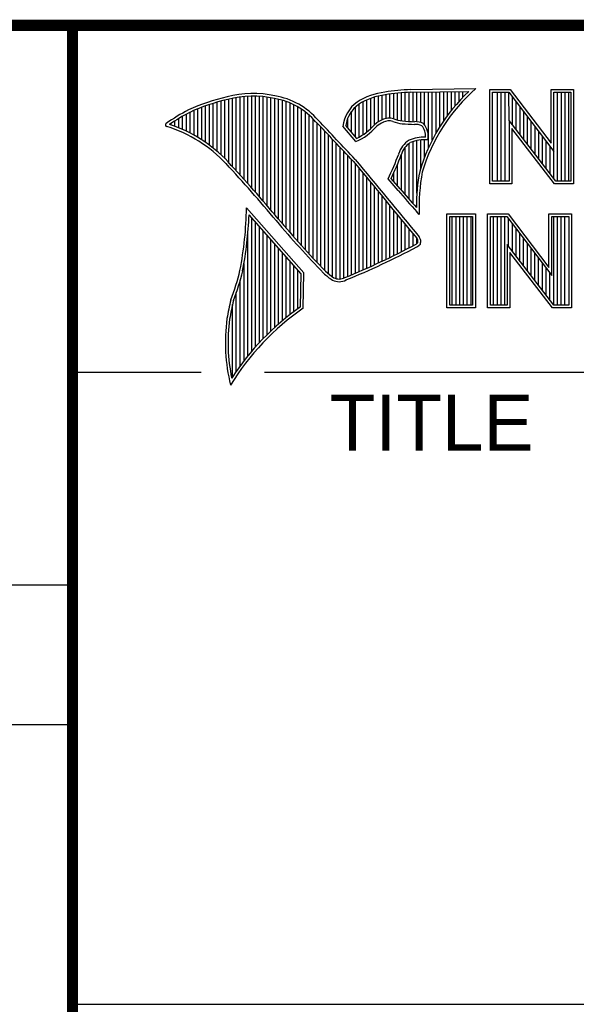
# Model space of a CAD drawing. Header units: inches. Extents: x 0 to 34, y 0 to 22.
# Tile 68 of 75: x 28.3 to 29.3, y 1.3 to 3. Entities that reach past the tile are written whole.
import ezdxf

# ---------------------------------------------------------------- set-up
doc = ezdxf.new("R2010")
doc.units = ezdxf.units.IN
doc.header["$LTSCALE"] = 1.87
doc.header["$MEASUREMENT"] = 0
doc.layers.get('0').update_dxf_attribs({"linetype": 'CONTINUOUS'})
doc.styles.get("Standard").update_dxf_attribs({"font": 'txt', "width": 0.8})

msp = doc.modelspace()

# ---------------------------------------------------------------- linework, layer by layer
at = {"color": 2, "linetype": 'CONTINUOUS'}
for p, q in [((28.3793, 3.0003), (33.5093, 3.0003)), ((28.3793, 3.0003), (28.3793, 1.2503)), ((28.9844, 2.885), (29.1009, 2.8868)), ((28.6659, 2.7474), (28.6659, 2.8695)), ((28.6727, 2.7398), (28.6727, 2.8708)), ((28.6796, 2.7323), (28.6796, 2.8719)), ((28.6865, 2.7247), (28.6865, 2.8727)), ((28.6933, 2.717), (28.6933, 2.8732)), ((28.7002, 2.7092), (28.7002, 2.8734)), ((28.707, 2.7014), (28.707, 2.8733)), ((28.7139, 2.6936), (28.7139, 2.873)), ((28.7208, 2.6856), (28.7208, 2.8724)), ((28.7276, 2.6776), (28.7276, 2.8716)), ((28.7345, 2.6696), (28.7345, 2.8704)), ((28.7414, 2.6615), (28.7414, 2.869)), ((28.913, 2.8153), (28.913, 2.8696)), ((28.9198, 2.8223), (28.9198, 2.8719)), ((28.9267, 2.8275), (28.9267, 2.8737)), ((28.9336, 2.8311), (28.9336, 2.875)), ((28.9404, 2.8335), (28.9404, 2.8759)), ((28.9473, 2.834), (28.9473, 2.8769)), ((28.9542, 2.8327), (28.9542, 2.8778)), ((28.961, 2.8306), (28.961, 2.8785)), ((28.9679, 2.8292), (28.9679, 2.8791)), ((28.9747, 2.8285), (28.9747, 2.8796)), ((28.9816, 2.828), (28.9816, 2.88)), ((28.9845, 2.8802), (29.0882, 2.8817)), ((28.9885, 2.8278), (28.9885, 2.8802)), ((28.9953, 2.8276), (28.9953, 2.8803)), ((29.0022, 2.8263), (29.0022, 2.8804)), ((29.0091, 2.822), (29.0091, 2.8805)), ((29.0159, 2.7805), (29.0159, 2.8806)), ((29.0228, 2.7947), (29.0228, 2.8807)), ((29.0297, 2.8073), (29.0297, 2.8808)), ((29.0365, 2.8188), (29.0365, 2.881)), ((29.0434, 2.8293), (29.0434, 2.8811)), ((29.0502, 2.8389), (29.0502, 2.8812)), ((29.0571, 2.8479), (29.0571, 2.8813)), ((29.064, 2.8562), (29.064, 2.8814)), ((29.0708, 2.8641), (29.0708, 2.8815)), ((29.0777, 2.8714), (29.0777, 2.8816)), ((29.1256, 2.8852), (29.1624, 2.8852)), ((29.1256, 2.7166), (29.1256, 2.8852)), ((29.1305, 2.8804), (29.16, 2.8804)), ((29.1305, 2.7215), (29.1305, 2.8804)), ((29.1395, 2.7215), (29.1395, 2.8804)), ((29.1462, 2.7215), (29.1462, 2.8804)), ((29.1529, 2.7215), (29.1529, 2.8804)), ((29.1604, 2.8299), (29.1596, 2.8804)), ((29.16, 2.8804), (29.2402, 2.7746)), ((29.1624, 2.8852), (29.2354, 2.7891)), ((29.1663, 2.8222), (29.1663, 2.872)), ((29.2354, 2.8852), (29.2754, 2.8852)), ((29.2354, 2.7891), (29.2354, 2.8852)), ((29.2402, 2.8804), (29.2705, 2.8804)), ((29.2402, 2.7746), (29.2402, 2.8804)), ((29.2469, 2.7215), (29.2469, 2.8804)), ((29.2536, 2.7215), (29.2536, 2.8804)), ((29.2603, 2.7215), (29.2603, 2.8804)), ((29.267, 2.7215), (29.267, 2.8804)), ((29.2705, 2.8804), (29.2705, 2.7215)), ((29.2754, 2.8852), (29.2754, 2.7166)), ((28.6109, 2.7952), (28.6109, 2.8535)), ((28.6178, 2.7906), (28.6178, 2.856)), ((28.6247, 2.7856), (28.6247, 2.8584)), ((28.6315, 2.7803), (28.6315, 2.8606)), ((28.6384, 2.7747), (28.6384, 2.8626)), ((28.6453, 2.7685), (28.6453, 2.8645)), ((28.6521, 2.762), (28.6521, 2.8662)), ((28.659, 2.7548), (28.659, 2.8679)), ((28.7482, 2.6533), (28.7482, 2.8677)), ((28.7551, 2.6452), (28.7551, 2.8659)), ((28.762, 2.6372), (28.762, 2.8638)), ((28.7688, 2.6293), (28.7688, 2.8611)), ((28.7757, 2.6214), (28.7757, 2.858)), ((28.7826, 2.6137), (28.7826, 2.8543)), ((28.8855, 2.8005), (28.8855, 2.854)), ((28.8924, 2.8003), (28.8924, 2.8594)), ((28.8992, 2.8044), (28.8992, 2.8634)), ((28.9061, 2.8094), (28.9061, 2.8668)), ((29.173, 2.8135), (29.173, 2.8632)), ((29.1798, 2.8048), (29.1798, 2.8543)), ((28.5766, 2.8137), (28.5766, 2.8374)), ((28.5835, 2.8105), (28.5835, 2.8412)), ((28.5904, 2.8071), (28.5904, 2.8449)), ((28.5972, 2.8034), (28.5972, 2.8479)), ((28.6041, 2.7994), (28.6041, 2.8508)), ((28.7894, 2.606), (28.7894, 2.8501)), ((28.7963, 2.5985), (28.7963, 2.8451)), ((28.8031, 2.591), (28.8031, 2.8394)), ((28.8718, 2.8167), (28.8718, 2.8343)), ((28.8786, 2.8086), (28.8786, 2.8464)), ((29.1865, 2.7961), (29.1865, 2.8455)), ((29.1932, 2.7873), (29.1932, 2.8367)), ((28.556, 2.8217), (28.556, 2.8246)), ((28.5629, 2.8193), (28.5629, 2.8291)), ((28.5698, 2.8166), (28.5698, 2.8333)), ((28.81, 2.5836), (28.81, 2.8328)), ((28.8169, 2.5762), (28.8169, 2.8253)), ((28.8237, 2.569), (28.8237, 2.8181)), ((28.8865, 2.792), (28.8631, 2.8194)), ((28.8878, 2.7979), (28.8682, 2.8209)), ((29.2438, 2.7215), (29.1604, 2.8299)), ((29.1604, 2.8299), (29.1604, 2.7215)), ((29.1999, 2.7786), (29.1999, 2.8278)), ((29.2066, 2.7699), (29.2066, 2.819)), ((28.8306, 2.5618), (28.8306, 2.8109)), ((28.8375, 2.5556), (28.8375, 2.8037)), ((29.2414, 2.7166), (29.1653, 2.8156)), ((29.1653, 2.8156), (29.1653, 2.7166)), ((29.2133, 2.7612), (29.2133, 2.8101)), ((29.22, 2.7525), (29.22, 2.8013)), ((28.8443, 2.5505), (28.8443, 2.7965)), ((28.8512, 2.5472), (28.8512, 2.7893)), ((28.8581, 2.5466), (28.8581, 2.782)), ((28.9747, 2.697), (28.9747, 2.7823)), ((28.9816, 2.689), (28.9816, 2.7889)), ((28.9885, 2.6813), (28.9885, 2.7921)), ((28.9953, 2.6998), (28.9953, 2.7939)), ((29.0022, 2.7448), (29.0022, 2.795)), ((29.0091, 2.7642), (29.0091, 2.7954)), ((29.2267, 2.7437), (29.2267, 2.7924)), ((29.2334, 2.735), (29.2334, 2.7836)), ((28.8649, 2.5483), (28.8649, 2.7748)), ((28.8718, 2.5513), (28.8718, 2.7675)), ((28.9679, 2.7053), (28.9679, 2.7699)), ((29.2402, 2.7263), (29.2402, 2.7746)), ((28.8786, 2.5541), (28.8786, 2.7602)), ((28.8855, 2.557), (28.8855, 2.7523)), ((28.961, 2.7133), (28.961, 2.7519)), ((28.8924, 2.5599), (28.8924, 2.744)), ((28.8992, 2.5628), (28.8992, 2.7357)), ((28.9542, 2.7212), (28.9542, 2.7362)), ((28.9061, 2.5659), (28.9061, 2.7274)), ((28.913, 2.5689), (28.913, 2.7191)), ((28.9198, 2.5721), (28.9198, 2.7107)), ((28.962, 2.7048), (28.9438, 2.7257)), ((28.9657, 2.7079), (28.9496, 2.7264)), ((29.1653, 2.7166), (29.1256, 2.7166)), ((29.1604, 2.7215), (29.1305, 2.7215)), ((29.2754, 2.7166), (29.2414, 2.7166)), ((29.2705, 2.7215), (29.2438, 2.7215)), ((28.9267, 2.5752), (28.9267, 2.7024)), ((28.9336, 2.5784), (28.9336, 2.6941)), ((28.9404, 2.5817), (28.9404, 2.6858)), ((28.9473, 2.585), (28.9473, 2.6775)), ((28.7934, 2.5573), (28.6909, 2.6738)), ((28.7886, 2.5555), (28.6954, 2.6613)), ((28.9542, 2.5884), (28.9542, 2.6692)), ((28.961, 2.5918), (28.961, 2.6609)), ((28.9997, 2.6619), (28.9953, 2.6667)), ((29.0492, 2.6631), (29.1, 2.6631)), ((29.0492, 2.4947), (29.0492, 2.6631)), ((29.0541, 2.6583), (29.0951, 2.6583)), ((29.0541, 2.4996), (29.0541, 2.6583)), ((29.0587, 2.4996), (29.0587, 2.6583)), ((29.0654, 2.4996), (29.0654, 2.6583)), ((29.0721, 2.4996), (29.0721, 2.6583)), ((29.0788, 2.4996), (29.0788, 2.6583)), ((29.0855, 2.4996), (29.0855, 2.6583)), ((29.0922, 2.4996), (29.0922, 2.6583)), ((29.0951, 2.6583), (29.0951, 2.4996)), ((29.1, 2.6631), (29.1, 2.4947)), ((29.1218, 2.6633), (29.1586, 2.6633)), ((29.1218, 2.4947), (29.1218, 2.6633)), ((29.1267, 2.6584), (29.1562, 2.6584)), ((29.1267, 2.4996), (29.1267, 2.6584)), ((29.1325, 2.4996), (29.1325, 2.6584)), ((29.1392, 2.4996), (29.1392, 2.6584)), ((29.1459, 2.4996), (29.1459, 2.6584)), ((29.1526, 2.4996), (29.1526, 2.6584)), ((29.1562, 2.6584), (29.2364, 2.5527)), ((29.1586, 2.6633), (29.2315, 2.5672)), ((29.2315, 2.6633), (29.2716, 2.6633)), ((29.2315, 2.5672), (29.2315, 2.6633)), ((29.2364, 2.6584), (29.2667, 2.6584)), ((29.2364, 2.5527), (29.2364, 2.6584)), ((29.2399, 2.4996), (29.2399, 2.6584)), ((29.2466, 2.4996), (29.2466, 2.6584)), ((29.2533, 2.4996), (29.2533, 2.6584)), ((29.26, 2.4996), (29.26, 2.6584)), ((29.2667, 2.6584), (29.2667, 2.4996)), ((29.2716, 2.6633), (29.2716, 2.4947)), ((28.7002, 2.4174), (28.7002, 2.6559)), ((28.707, 2.4253), (28.707, 2.6481)), ((28.7139, 2.4329), (28.7139, 2.6403)), ((28.9679, 2.5953), (28.9679, 2.6526)), ((28.9747, 2.5988), (28.9747, 2.6443)), ((29.1593, 2.6044), (29.1593, 2.6543)), ((29.1661, 2.5957), (29.1661, 2.6454)), ((28.6933, 2.4092), (28.6933, 2.6277)), ((28.7208, 2.4401), (28.7208, 2.6325)), ((28.7276, 2.447), (28.7276, 2.6247)), ((28.9816, 2.6024), (28.9816, 2.636)), ((28.9885, 2.606), (28.9885, 2.6277)), ((29.1728, 2.587), (29.1728, 2.6366)), ((29.1795, 2.5783), (29.1795, 2.6277)), ((28.7345, 2.4537), (28.7345, 2.6169)), ((28.7414, 2.46), (28.7414, 2.6091)), ((28.9953, 2.6099), (28.9953, 2.6194)), ((29.24, 2.4996), (29.1566, 2.608)), ((29.1566, 2.608), (29.1566, 2.4996)), ((29.1862, 2.5695), (29.1862, 2.6189)), ((29.1929, 2.5608), (29.1929, 2.6101)), ((28.7482, 2.4662), (28.7482, 2.6013)), ((28.7551, 2.472), (28.7551, 2.5935)), ((29.2376, 2.4947), (29.1615, 2.5937)), ((29.1615, 2.5937), (29.1615, 2.4947)), ((29.1996, 2.5521), (29.1996, 2.6012)), ((29.2063, 2.5434), (29.2063, 2.5924)), ((28.6865, 2.4005), (28.6865, 2.5745)), ((28.762, 2.4777), (28.762, 2.5857)), ((28.7688, 2.4831), (28.7688, 2.5779)), ((28.7757, 2.4884), (28.7757, 2.5701)), ((29.213, 2.5346), (29.213, 2.5835)), ((29.2197, 2.5259), (29.2197, 2.5747)), ((28.7826, 2.4934), (28.7826, 2.5623)), ((28.7875, 2.4969), (28.7886, 2.5555)), ((28.7923, 2.4943), (28.7934, 2.5573)), ((29.2265, 2.5172), (29.2265, 2.5658)), ((29.2332, 2.5085), (29.2332, 2.557)), ((28.6796, 2.3913), (28.6796, 2.5443)), ((28.6727, 2.3817), (28.6727, 2.5223)), ((28.6659, 2.3715), (28.6659, 2.501)), ((29.0951, 2.4996), (29.0541, 2.4996)), ((29.1566, 2.4996), (29.1267, 2.4996)), ((29.2667, 2.4996), (29.24, 2.4996)), ((29.1, 2.4947), (29.0492, 2.4947)), ((29.1615, 2.4947), (29.1218, 2.4947)), ((29.2716, 2.4947), (29.2376, 2.4947)), ((28.38, 2.38), (28.61, 2.38)), ((28.7231, 2.38), (33.5, 2.38)), ((25.58, 2), (28.38, 2)), ((25.58, 1.75), (28.38, 1.75)), ((28.3793, 1.2503), (33.5093, 1.2503))]:
    msp.add_line(p, q, dxfattribs=at)
at = {"color": 7, "linetype": 'CONTINUOUS', "const_width": 0.02}
for points in [[(25.58, 3), (33.5, 3)], [(28.38, 3), (28.38, 0.5)]]:
    msp.add_lwpolyline(points, dxfattribs=at)
at = {"color": 2, "linetype": 'CONTINUOUS'}
for centre, radius, start, end in [((29.3103, 2.6468), 0.3185, 131.1194, 163.4134), ((28.7308, 2.5386), 0.3417, 102.6162, 114.8514), ((28.7025, 2.6998), 0.1784, 77.2812, 105.0674), ((28.7025, 2.6998), 0.1736, 77.2325, 105.1014), ((28.7213, 2.7479), 0.1227, 40.1648, 80.8423), ((28.7213, 2.7479), 0.1276, 40.2336, 80.7738), ((28.9506, 2.7677), 0.1134, 96.3007, 123.1683), ((28.9506, 2.7677), 0.1086, 96.2448, 123.1265), ((29.0012, 2.475), 0.4104, 92.3477, 98.8369), ((29.0012, 2.475), 0.4056, 92.3565, 98.8522), ((29.3103, 2.6468), 0.3233, 133.4016, 163.4573), ((28.7308, 2.5386), 0.3369, 102.5985, 114.8293), ((28.9233, 2.8131), 0.0605, 125.0326, 174.0473), ((28.9233, 2.8131), 0.0556, 125.1127, 171.9558), ((28.7753, 2.4938), 0.4018, 117.9346, 124.569), ((28.7753, 2.4938), 0.3969, 117.9533, 124.0367), ((28.9458, 2.807), 0.0271, 72.6167, 117.3893), ((28.5489, 2.822), 0.00299, 121.3524, 265.803), ((28.4751, 2.5845), 0.2458, 43.1667, 72.5704), ((28.4751, 2.5845), 0.2507, 43.1667, 71.8499), ((21.1581, -4.5074), 10.6031, 43.24659, 43.76754), ((21.1581, -4.5074), 10.6079, 43.24574, 43.76673), ((28.8427, 2.8903), 0.1076, 293.9922, 318.4433), ((28.8427, 2.8903), 0.1028, 295.9955, 318.5906), ((28.9521, 2.7868), 0.048, 112.9192, 132.2696), ((28.9521, 2.7868), 0.0432, 112.6635, 131.9293), ((28.9458, 2.807), 0.0222, 72.9386, 117.864), ((28.9776, 2.8958), 0.0722, 249.5553, 263.1674), ((28.9776, 2.8958), 0.0673, 249.4421, 263.134), ((28.9951, 3.0772), 0.2544, 264.112, 269.1019), ((28.9951, 3.0772), 0.2495, 264.1212, 269.0704), ((28.9924, 2.7937), 0.0341, 64.4657, 92.2507), ((28.9924, 2.7937), 0.0292, 66.3199, 92.502), ((28.9831, 2.8025), 0.0276, 355.2993, 40.45), ((28.9831, 2.8025), 0.0325, 347.1186, 42.4046), ((29.0102, 2.7231), 0.0771, 89.6555, 111.8728), ((29.0054, 2.7573), 0.0444, 122.696, 163.5009), ((29.0054, 2.7573), 0.0396, 123.3504, 163.7172), ((29.0102, 2.7231), 0.0723, 86.3771, 111.5055), ((28.547, 2.9226), 0.443, 333.6071, 339.8417), ((28.547, 2.9226), 0.4478, 334.0205, 339.8621), ((26.652, 0.9006), 2.7324, 39.9155, 42.7665), ((129.7875, 86.0025), 130.8121, 219.521915, 219.600266), ((129.7875, 86.0025), 130.8073, 219.521847, 219.600368), ((29.3273, 2.6768), 0.3327, 169.238, 180.3751), ((29.3273, 2.6768), 0.3279, 169.2806, 182.6074), ((29.5269, 3.164), 0.728, 219.1094, 223.0893), ((29.5269, 3.164), 0.7231, 219.1028, 222.5928), ((28.0416, 2.6849), 0.6494, 349.0855, 359.0208), ((28.0416, 2.6849), 0.6542, 349.0755, 357.9397), ((30.1411, 3.8249), 1.8249, 220.0426, 224.0118), ((30.1411, 3.8249), 1.8201, 220.0428, 224.0077), ((28.9714, 2.6031), 0.0338, 24.6833, 34.3208), ((28.389, 3.7322), 1.2758, 291.9868, 298.2489), ((28.9805, 2.6304), 0.0253, 299.2554, 311.2666), ((28.9805, 2.6304), 0.0301, 299.1713, 314.8064), ((28.9714, 2.6031), 0.0289, 26.3669, 33.8971), ((28.9692, 2.6145), 0.0281, 353.6896, 3.0529), ((28.9692, 2.6145), 0.033, 350.4808, 4.7809), ((28.389, 3.7322), 1.2806, 291.9989, 298.2507), ((28.2599, 2.6636), 0.4315, 339.0707, 346.3663), ((28.2599, 2.6636), 0.4364, 339.1089, 346.3814), ((28.9081, 2.6424), 0.1167, 227.0935, 236.9215), ((28.9081, 2.6424), 0.1118, 227.1594, 236.7882), ((28.8564, 2.568), 0.0263, 242.8488, 298.0515), ((28.8564, 2.568), 0.0215, 243.4895, 298.6992), ((29.0668, 2.4083), 0.4163, 165.9357, 170.6856), ((29.0668, 2.4083), 0.4115, 165.9758, 170.6758), ((29.0517, 2.1188), 0.4564, 124.643, 148.5565), ((29.0517, 2.1188), 0.4613, 124.9511, 147.0981), ((28.9728, 2.4332), 0.3197, 172.3562, 193.7958), ((28.9728, 2.4332), 0.3149, 172.369, 191.6868)]:
    msp.add_arc(centre, radius, start, end, dxfattribs=at)
at = {"color": 7, "linetype": 'CONTINUOUS'}
msp.add_arc((26.6525, 0.9011), 2.7269, 39.915, 42.7661, dxfattribs=at)

# ---------------------------------------------------------------- texts
at = {"color": 2, "linetype": 'CONTINUOUS'}
msp.add_text('TITLE', height=0.1, dxfattribs=at).set_placement((28.8397, 2.2397))

doc.saveas('drawing.dxf')
